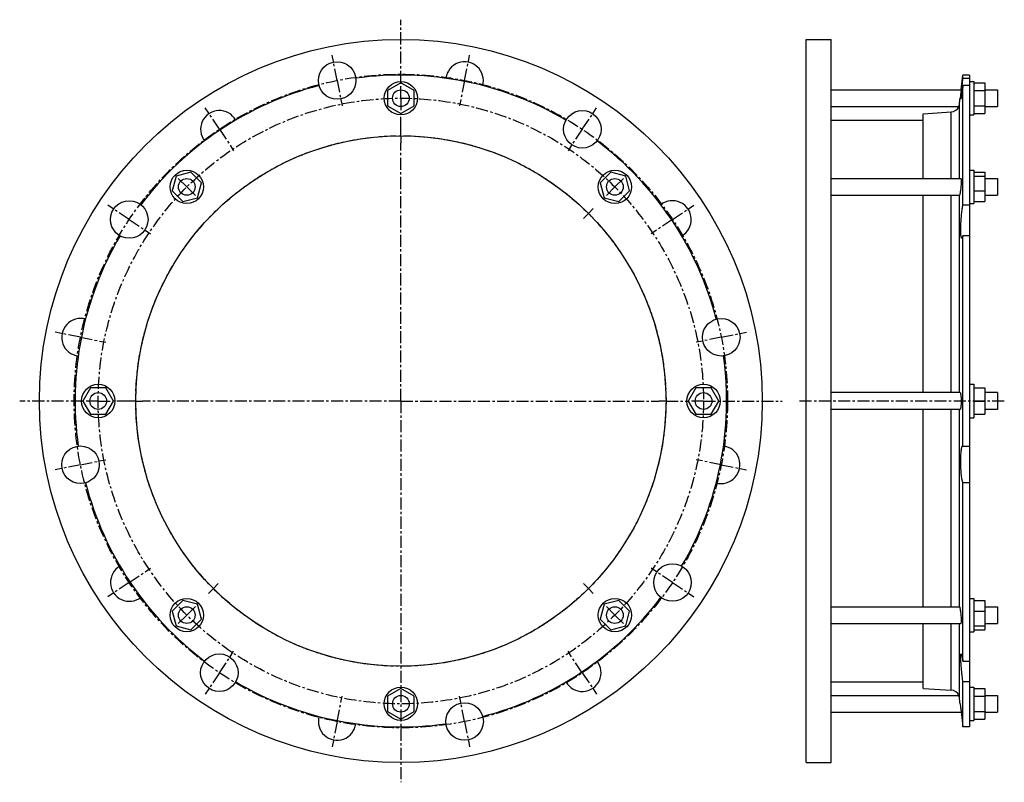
# Model space of a CAD drawing. Header units: millimetres. Extents: x -310 to 398, y -143 to 406.
import ezdxf

# ---------------------------------------------------------------- set-up
doc = ezdxf.new("R2010")
doc.units = ezdxf.units.MM
doc.header["$LTSCALE"] = 23.1
doc.linetypes.add('CENTER', pattern=[0.6, 0.375, -0.075, 0.075, -0.075])
doc.layers.get('0').update_dxf_attribs({"linetype": 'CONTINUOUS'})
doc.layers.add('AXES', color=7, linetype='CONTINUOUS')
doc.layers.add('ROUNDS', color=7, linetype='CONTINUOUS')

msp = doc.modelspace()

# ---------------------------------------------------------------- linework, layer by layer
at = {"color": 7, "linetype": 'Continuous'}
for p, q in [((255.66, -128.68), (255.66, 391.32)), ((255.66, 391.32), (273.66, 391.32)), ((273.66, -128.68), (273.66, 391.32)), ((373.11, 365.67), (368.35, 365.67)), ((-36.01, 360.04), (-45.51, 354.56)), ((-45.51, 354.56), (-45.51, 343.59)), ((-26.51, 354.56), (-36.01, 360.04)), ((-26.51, 343.59), (-26.51, 354.56)), ((373.11, 361.07), (376.11, 361.07)), ((376.11, 361.07), (376.11, 337.07)), ((376.11, 360.04), (384.11, 360.04)), ((376.11, 354.56), (384.11, 354.56)), ((384.11, 360.04), (384.11, 338.11)), ((-45.51, 343.59), (-36.01, 338.11)), ((-36.01, 338.11), (-26.51, 343.59)), ((376.11, 343.59), (384.11, 343.59)), ((273.66, 333.17), (339.77, 333.17)), ((339.77, 291.3), (339.77, 337.95)), ((373.11, 337.07), (376.11, 337.07)), ((376.11, 338.11), (384.11, 338.11)), ((-197.74, 293.05), (-200.58, 282.46)), ((-187.15, 295.89), (-197.74, 293.05)), ((-179.39, 288.14), (-187.15, 295.89)), ((115.12, 295.89), (107.36, 288.14)), ((125.72, 293.05), (115.12, 295.89)), ((128.55, 282.46), (125.72, 293.05)), ((373.11, 297.3), (376.11, 297.3)), ((376.11, 297.3), (376.11, 273.3)), ((376.11, 295.89), (384.11, 295.89)), ((376.11, 293.05), (384.11, 293.05)), ((384.11, 295.89), (384.11, 274.7)), ((-182.23, 277.54), (-179.39, 288.14)), ((107.36, 288.14), (110.2, 277.54)), ((-200.58, 282.46), (-192.83, 274.7)), ((-192.83, 274.7), (-182.23, 277.54)), ((110.2, 277.54), (120.8, 274.7)), ((120.8, 274.7), (128.55, 282.46)), ((339.77, 137.32), (339.77, 279.3)), ((376.11, 282.46), (384.11, 282.46)), ((373.11, 273.3), (376.11, 273.3)), ((376.11, 274.7), (384.11, 274.7)), ((373.11, 143.32), (376.11, 143.32)), ((376.11, 143.32), (376.11, 119.32)), ((-259.25, 140.82), (-264.73, 131.32)), ((-248.28, 140.82), (-259.25, 140.82)), ((-242.79, 131.32), (-248.28, 140.82)), ((176.25, 140.82), (170.77, 131.32)), ((187.22, 140.82), (176.25, 140.82)), ((192.71, 131.32), (187.22, 140.82)), ((376.11, 140.82), (384.11, 140.82)), ((384.11, 140.82), (384.11, 121.82)), ((393.11, 137.32), (384.11, 137.32)), ((-264.73, 131.32), (-259.25, 121.82)), ((-248.28, 121.82), (-242.79, 131.32)), ((170.77, 131.32), (176.25, 121.82)), ((187.22, 121.82), (192.71, 131.32)), ((376.11, 131.32), (384.11, 131.32)), ((-259.25, 121.82), (-248.28, 121.82)), ((176.25, 121.82), (187.22, 121.82)), ((339.77, -16.65), (339.77, 125.32)), ((376.11, 121.82), (384.11, 121.82)), ((393.11, 125.32), (384.11, 125.32)), ((373.11, 119.32), (376.11, 119.32)), ((-192.83, -12.05), (-200.58, -19.81)), ((-182.23, -14.89), (-192.83, -12.05)), ((120.8, -12.05), (110.2, -14.89)), ((128.55, -19.81), (120.8, -12.05)), ((373.11, -10.65), (376.11, -10.65)), ((376.11, -10.65), (376.11, -34.65)), ((376.11, -12.05), (384.11, -12.05)), ((384.11, -12.05), (384.11, -33.24)), ((-200.58, -19.81), (-197.74, -30.4)), ((-179.39, -25.49), (-182.23, -14.89)), ((110.2, -14.89), (107.36, -25.49)), ((125.72, -30.4), (128.55, -19.81)), ((376.11, -19.81), (384.11, -19.81)), ((-187.15, -33.24), (-179.39, -25.49)), ((107.36, -25.49), (115.12, -33.24)), ((-197.74, -30.4), (-187.15, -33.24)), ((115.12, -33.24), (125.72, -30.4)), ((339.77, -75.31), (339.77, -28.65)), ((373.11, -34.65), (376.11, -34.65)), ((376.11, -30.4), (384.11, -30.4)), ((376.11, -33.24), (384.11, -33.24)), ((273.66, -70.53), (339.77, -70.53)), ((-36.01, -75.46), (-45.51, -80.94)), ((-26.51, -80.94), (-36.01, -75.46)), ((373.11, -74.43), (376.11, -74.43)), ((376.11, -74.43), (376.11, -98.43)), ((376.11, -75.46), (384.11, -75.46)), ((384.11, -75.46), (384.11, -97.39)), ((-45.51, -80.94), (-45.51, -91.91)), ((-26.51, -91.91), (-26.51, -80.94)), ((376.11, -80.94), (384.11, -80.94)), ((-45.51, -91.91), (-36.01, -97.39)), ((-36.01, -97.39), (-26.51, -91.91)), ((376.11, -91.91), (384.11, -91.91)), ((373.11, -98.43), (376.11, -98.43)), ((376.11, -97.39), (384.11, -97.39)), ((373.11, -103.03), (368.35, -103.03)), ((255.66, -128.68), (273.66, -128.68))]:
    msp.add_line(p, q, dxfattribs=at)
for centre, radius in [((-36.01, 131.32), 260), ((-36.01, 349.07), 12), ((-36.01, 131.32), 190.75), ((-189.99, 285.3), 12), ((117.96, 285.3), 12), ((-253.76, 131.32), 12), ((181.74, 131.32), 12), ((-189.99, -22.65), 12), ((117.96, -22.65), 12), ((-36.01, -86.43), 12)]:
    msp.add_circle(centre, radius, dxfattribs=at)
at = {"layer": 'AXES', "color": 7, "linetype": 'CENTER'}
for p, q in [((-36.01, 360.07), (-36.01, 405.53)), ((-81.86, 361.81), (-85.47, 379.95)), ((9.83, 361.81), (13.44, 379.95)), ((-81.86, 361.81), (-78.25, 343.66)), ((9.83, 361.81), (6.22, 343.66)), ((-36.01, 349.07), (-36.01, 360.07)), ((-36.01, 349.07), (-36.01, 338.07)), ((-166.57, 326.72), (-176.85, 342.1)), ((94.54, 326.72), (104.82, 342.1)), ((-36.01, 327.07), (-36.01, 338.07)), ((-166.57, 326.72), (-156.29, 311.34)), ((-36.01, 322.07), (-36.01, 327.07)), ((94.54, 326.72), (84.27, 311.34)), ((-36.01, 322.07), (-36.01, 317.07)), ((-36.01, 131.32), (-36.01, 317.07)), ((-189.99, 285.3), (-197.76, 293.08)), ((117.96, 285.3), (125.74, 293.08)), ((-189.99, 285.3), (-182.21, 277.52)), ((117.96, 285.3), (110.18, 277.52)), ((-231.41, 261.88), (-246.79, 272.16)), ((98.87, 266.21), (102.4, 269.74)), ((159.38, 261.88), (174.76, 272.16)), ((98.87, 266.21), (95.33, 262.67)), ((-231.41, 261.88), (-216.03, 251.61)), ((159.38, 261.88), (144, 251.61)), ((-266.5, 177.17), (-284.64, 180.78)), ((-266.5, 177.17), (-248.35, 173.56)), ((194.47, 177.17), (176.33, 173.56)), ((194.47, 177.17), (212.62, 180.78)), ((-264.76, 131.32), (-310.22, 131.32)), ((-253.76, 131.32), (-264.76, 131.32)), ((-253.76, 131.32), (-242.76, 131.32)), ((-231.76, 131.32), (-242.76, 131.32)), ((-226.76, 131.32), (-231.76, 131.32)), ((-226.76, 131.32), (-221.76, 131.32)), ((-36.01, 131.32), (-221.76, 131.32)), ((-36.01, 131.32), (-36.01, -142.88)), ((-36.01, 131.32), (149.74, 131.32)), ((154.74, 131.32), (149.74, 131.32)), ((154.74, 131.32), (170.74, 131.32)), ((181.74, 131.32), (170.74, 131.32)), ((181.74, 131.32), (238.19, 131.32)), ((398.11, 131.32), (250.66, 131.32)), ((-266.5, 85.48), (-284.64, 81.87)), ((-266.5, 85.48), (-248.35, 89.09)), ((194.47, 85.48), (176.33, 89.09)), ((194.47, 85.48), (212.62, 81.87)), ((-231.41, 0.77), (-216.03, 11.04)), ((159.38, 0.77), (144, 11.04)), ((-231.41, 0.77), (-246.79, -9.51)), ((159.38, 0.77), (174.76, -9.51)), ((-170.89, -3.56), (-174.43, -7.09)), ((-170.89, -3.56), (-167.36, -0.02)), ((98.87, -3.56), (95.33, -0.02)), ((98.87, -3.56), (102.4, -7.09)), ((-189.99, -22.65), (-182.21, -14.87)), ((117.96, -22.65), (110.18, -14.87)), ((-189.99, -22.65), (-197.76, -30.43)), ((117.96, -22.65), (125.74, -30.43)), ((-166.57, -64.07), (-156.29, -48.69)), ((94.54, -64.07), (84.27, -48.69)), ((-166.57, -64.07), (-176.85, -79.45)), ((94.54, -64.07), (104.82, -79.45)), ((-81.86, -99.16), (-78.25, -81.02)), ((9.83, -99.16), (6.22, -81.02)), ((-81.86, -99.16), (-85.47, -117.3)), ((9.83, -99.16), (13.44, -117.3))]:
    msp.add_line(p, q, dxfattribs=at)
at = {"layer": 'AXES', "color": 7, "linetype": 'Continuous'}
for p, q in [((367.06, 355.07), (368.35, 365.67)), ((368.35, 363.42), (368.35, 365.67)), ((368.35, 363.42), (373.11, 363.42)), ((373.11, 365.67), (373.11, -103.03)), ((273.66, 355.07), (367.06, 355.07)), ((367.06, 355.07), (366.34, 349.07)), ((368.35, 272.5), (368.35, 358.17)), ((373.11, 358.17), (368.35, 358.17)), ((384.11, 355.07), (393.11, 355.07)), ((393.11, 355.07), (393.11, 343.07)), ((366.6, 351.21), (366.34, 349.07)), ((366.76, 352.49), (366.68, 351.87)), ((273.66, 343.07), (365.36, 343.07)), ((384.11, 343.07), (393.11, 343.07)), ((273.66, 291.3), (366.85, 291.3)), ((384.11, 291.3), (393.11, 291.3)), ((393.11, 291.3), (393.11, 279.3)), ((273.66, 279.3), (365.82, 279.3)), ((384.11, 279.3), (393.11, 279.3)), ((368.35, 272.5), (373.11, 272.5)), ((368.35, 98.88), (368.35, 250.12)), ((373.11, 250.12), (368.35, 250.12)), ((366.34, 137.32), (273.66, 137.32)), ((393.11, 137.32), (393.11, 125.32)), ((366.34, 125.32), (273.66, 125.32)), ((368.35, 98.88), (373.11, 98.88)), ((373.11, 72.48), (368.35, 72.48)), ((368.35, -55.73), (368.35, 72.48)), ((273.66, -16.65), (365.82, -16.65)), ((384.11, -16.65), (393.11, -16.65)), ((393.11, -16.65), (393.11, -28.65)), ((273.66, -28.65), (366.85, -28.65)), ((384.11, -28.65), (393.11, -28.65)), ((368.35, -55.73), (373.11, -55.73)), ((373.11, -70.69), (368.35, -70.69)), ((368.35, -103.03), (368.35, -70.69)), ((273.66, -80.43), (365.36, -80.43)), ((384.11, -80.43), (393.11, -80.43)), ((393.11, -80.43), (393.11, -92.43)), ((366.34, -86.43), (367.06, -92.43)), ((366.68, -89.22), (366.98, -91.74)), ((366.98, -91.74), (368.35, -103.03)), ((273.66, -92.43), (367.06, -92.43)), ((384.11, -92.43), (393.11, -92.43))]:
    msp.add_line(p, q, dxfattribs=at)
at = {"layer": 'AXES', "color": 9, "linetype": 'Continuous'}
for p, q in [((365.81, 291.3), (365.81, 344.75)), ((365.81, 137.32), (365.81, 279.3)), ((365.81, -16.65), (365.81, 125.32)), ((365.81, -82.1), (365.81, -28.65))]:
    msp.add_line(p, q, dxfattribs=at)
at = {"layer": 'AXES', "color": 7, "linetype": 'Continuous'}
for centre, radius in [((-81.86, 361.81), 13.5), ((-36.01, 349.07), 6), ((94.54, 326.72), 13.5), ((-189.99, 285.3), 6), ((117.96, 285.3), 6), ((-231.41, 261.88), 13.5), ((194.47, 177.17), 13.5), ((-253.76, 131.32), 6), ((181.74, 131.32), 6), ((-266.5, 85.48), 13.5), ((159.38, 0.77), 13.5), ((-189.99, -22.65), 6), ((117.96, -22.65), 6), ((-166.57, -64.07), 13.5), ((-36.01, -86.43), 6), ((9.83, -99.16), 13.5)]:
    msp.add_circle(centre, radius, dxfattribs=at)
at = {"layer": 'AXES', "color": 7, "linetype": 'CENTER'}
for radius in [235, 217.75, 190.75]:
    msp.add_circle((-36.01, 131.32), radius, dxfattribs=at)
at = {"layer": 'AXES', "color": 7, "linetype": 'Continuous'}
for centre, radius, start, end in [((9.83, 361.81), 13.5, 344.16228, 173.33797), ((-36.01, 131.32), 234.35, 59.54265, 97.95735), ((-36.01, 131.32), 234.35, 104.54265, 142.95735), ((-1406.64, 564.67), 1786.05, 352.92696, 353.06689), ((-166.57, 326.72), 13.5, 29.16232, 218.338), ((359.5, 345.55), 6.36, 273.55948, 337.05622), ((359.81, 345.49), 6.05, 336.48013, 352.95044), ((-36.01, 131.32), 234.35, 14.54265, 52.95735), ((159.38, 261.88), 13.5, 299.03075, 128.47063), ((-36.01, 131.32), 234.35, 149.54265, 187.95735), ((-266.5, 177.17), 13.5, 74.16231, 263.33799), ((-36.01, 131.32), 234.35, 329.54265, 7.95735), ((194.47, 85.48), 13.5, 254.03076, 83.47064), ((-36.01, 131.32), 234.35, 194.54265, 232.95735), ((-231.41, 0.77), 13.5, 119.1623, 308.33798), ((-36.01, 131.32), 234.35, 284.54265, 322.95735), ((94.54, -64.07), 13.5, 209.03076, 38.47062), ((-36.01, 131.32), 234.35, 239.54265, 277.95735), ((359.5, -82.9), 6.36, 22.94378, 86.44052), ((359.81, -82.84), 6.05, 7.04956, 23.51987), ((-1388.64, -299.81), 1767.91, 6.9324, 7.07375), ((-81.86, -99.16), 13.5, 164.16238, 353.33805)]:
    msp.add_arc(centre, radius, start, end, dxfattribs=at)
for points, knots in [([(366.82, 348.31), (366.82, 348.31), (366.81, 348.33), (366.8, 348.35), (366.79, 348.41), (366.79, 348.49), (366.79, 348.62), (366.79, 348.79), (366.8, 349), (366.82, 349.24), (366.84, 349.63), (366.89, 350.2), (366.96, 350.99), (367.04, 351.89), (367.15, 352.9), (367.26, 354.02), (367.39, 355.21), (367.53, 356.49), (367.74, 358.28), (368.01, 360.6), (368.24, 362.47), (368.35, 363.42)], [0, 0, 0, 0, 0.001614, 0.00322, 0.005421, 0.011648, 0.020326, 0.031444, 0.044977, 0.060889, 0.079136, 0.122422, 0.174337, 0.234282, 0.301567, 0.375422, 0.455007, 0.539427, 0.627739, 0.812097, 1, 1, 1, 1]), ([(368.35, 358.17), (368.27, 357.48), (368.1, 356.17), (367.84, 354.29), (367.64, 352.83), (367.48, 351.78), (367.38, 351.09), (367.28, 350.46), (367.18, 349.91), (367.1, 349.44), (367.03, 349.05), (366.97, 348.77), (366.93, 348.59), (366.9, 348.49), (366.88, 348.42), (366.86, 348.36), (366.84, 348.33), (366.83, 348.31), (366.82, 348.31)], [0, 0, 0, 0, 0.206491, 0.398219, 0.570219, 0.647389, 0.717979, 0.781516, 0.837571, 0.885765, 0.925767, 0.957309, 0.96984, 0.980187, 0.988338, 0.994299, 0.998108, 1, 1, 1, 1]), ([(366.85, 291.3), (366.89, 291.3), (366.93, 291.23), (366.96, 291.14), (366.98, 291.03), (367, 290.89), (367.02, 290.71), (367.04, 290.51), (367.06, 290.18), (367.07, 289.71), (367.06, 289.07), (367.04, 288.35), (367, 287.27), (366.91, 285.85), (366.76, 284.15), (366.57, 282.54), (366.42, 281.52), (366.34, 281.05)], [0, 0, 0, 0, 0.009156, 0.017505, 0.028721, 0.042844, 0.059849, 0.079674, 0.102227, 0.155059, 0.217247, 0.287454, 0.36415, 0.530193, 0.70103, 0.862122, 1, 1, 1, 1]), ([(366.34, 281.05), (366.3, 280.81), (366.24, 280.45), (366.14, 280.02), (366.07, 279.77), (366.01, 279.57), (365.95, 279.44), (365.91, 279.37), (365.88, 279.32), (365.84, 279.3), (365.82, 279.3)], [0, 0, 0, 0, 0.407591, 0.574365, 0.714448, 0.826743, 0.910695, 0.942176, 0.966997, 1, 1, 1, 1]), ([(367.55, 248.38), (367.54, 248.38), (367.5, 248.39), (367.44, 248.42), (367.39, 248.48), (367.32, 248.58), (367.24, 248.77), (367.16, 249.05), (367.08, 249.4), (367.01, 249.83), (366.95, 250.34), (366.88, 251.14), (366.82, 252.31), (366.78, 253.87), (366.79, 255.62), (366.86, 258.22), (367.04, 261.61), (367.38, 265.6), (367.75, 268.77), (368.08, 271.02), (368.26, 272.03), (368.35, 272.5)], [0, 0, 0, 0, 0.002242, 0.004721, 0.007655, 0.011177, 0.020246, 0.032225, 0.047183, 0.065103, 0.085923, 0.109545, 0.164686, 0.2293, 0.301876, 0.38068, 0.549272, 0.719013, 0.873991, 0.941403, 1, 1, 1, 1]), ([(368.35, 250.12), (368.32, 249.98), (368.25, 249.73), (368.15, 249.38), (368.05, 249.08), (367.95, 248.84), (367.85, 248.64), (367.74, 248.48), (367.63, 248.38), (367.55, 248.38)], [0, 0, 0, 0, 0.210291, 0.396124, 0.55693, 0.692492, 0.802952, 0.889142, 1, 1, 1, 1]), ([(366.34, 137.32), (366.4, 137.32), (366.49, 137.21), (366.56, 137.06), (366.63, 136.85), (366.69, 136.61), (366.75, 136.3), (366.81, 135.96), (366.88, 135.41), (366.95, 134.62), (367.04, 133.21), (367.08, 131.32), (367.04, 129.44), (366.95, 128.03), (366.88, 127.24), (366.81, 126.69), (366.75, 126.35), (366.69, 126.04), (366.63, 125.79), (366.56, 125.59), (366.49, 125.43), (366.4, 125.32), (366.34, 125.32)], [0, 0, 0, 0, 0.014859, 0.027751, 0.044745, 0.065849, 0.09095, 0.119867, 0.152361, 0.226907, 0.311883, 0.500001, 0.688118, 0.773094, 0.84764, 0.880134, 0.90905, 0.934152, 0.955255, 0.972249, 0.985141, 1, 1, 1, 1]), ([(368.35, 72.48), (368.3, 72.6), (368.19, 72.88), (368.05, 73.36), (367.91, 73.94), (367.72, 74.88), (367.5, 76.26), (367.27, 78.13), (367.08, 80.24), (366.93, 82.52), (366.83, 84.9), (366.78, 87.29), (366.79, 89.63), (366.85, 91.83), (366.95, 93.55), (367.06, 94.81), (367.15, 95.64), (367.24, 96.39), (367.35, 97.05), (367.47, 97.62), (367.57, 98.04), (367.66, 98.32), (367.73, 98.49), (367.8, 98.64), (367.9, 98.82), (368.04, 98.98), (368.16, 98.98)], [0, 0, 0, 0, 0.015029, 0.033584, 0.05559, 0.080923, 0.140854, 0.211666, 0.291224, 0.377063, 0.46647, 0.556583, 0.644495, 0.727376, 0.802586, 0.836569, 0.867785, 0.896004, 0.921027, 0.942691, 0.960878, 0.968649, 0.975536, 0.98155, 0.986715, 1, 1, 1, 1]), ([(368.16, 98.98), (368.19, 98.98), (368.27, 98.96), (368.32, 98.91), (368.35, 98.88)], [0, 0, 0, 0, 0.452278, 1, 1, 1, 1]), ([(365.82, -16.65), (365.84, -16.65), (365.88, -16.67), (365.91, -16.72), (365.95, -16.79), (366.01, -16.92), (366.07, -17.12), (366.14, -17.37), (366.24, -17.81), (366.3, -18.16), (366.34, -18.41)], [0, 0, 0, 0, 0.033003, 0.057824, 0.089305, 0.173257, 0.285552, 0.425634, 0.592409, 1, 1, 1, 1]), ([(366.34, -18.41), (366.42, -18.87), (366.57, -19.89), (366.76, -21.5), (366.91, -23.2), (367, -24.62), (367.04, -25.7), (367.06, -26.42), (367.07, -27.06), (367.06, -27.53), (367.04, -27.86), (367.02, -28.06), (367, -28.24), (366.98, -28.38), (366.96, -28.49), (366.93, -28.58), (366.89, -28.65), (366.85, -28.65)], [0, 0, 0, 0, 0.137878, 0.29897, 0.469808, 0.635851, 0.712547, 0.782754, 0.844942, 0.897773, 0.920327, 0.940151, 0.957156, 0.971279, 0.982495, 0.990844, 1, 1, 1, 1]), ([(368.35, -70.69), (368.2, -69.61), (367.92, -67.38), (367.53, -63.98), (367.26, -61.12), (367.08, -58.88), (366.97, -57.32), (366.88, -55.87), (366.82, -54.55), (366.79, -53.4), (366.79, -52.55), (366.8, -51.97), (366.82, -51.61), (366.85, -51.3), (366.88, -51.04), (366.91, -50.87), (366.94, -50.75), (366.98, -50.66), (367.03, -50.57), (367.08, -50.57)], [0, 0, 0, 0, 0.161201, 0.333458, 0.505401, 0.587645, 0.665525, 0.737708, 0.802951, 0.860138, 0.908299, 0.928743, 0.946652, 0.961964, 0.974638, 0.98466, 0.988688, 0.992077, 1, 1, 1, 1]), ([(367.08, -50.57), (367.1, -50.57), (367.13, -50.59), (367.17, -50.62), (367.22, -50.68), (367.27, -50.78), (367.34, -50.93), (367.41, -51.12), (367.49, -51.36), (367.56, -51.63), (367.68, -52.07), (367.82, -52.72), (368, -53.61), (368.18, -54.63), (368.29, -55.35), (368.35, -55.73)], [0, 0, 0, 0, 0.011277, 0.018789, 0.027898, 0.051363, 0.082196, 0.120529, 0.166353, 0.21958, 0.28008, 0.422181, 0.590972, 0.784373, 1, 1, 1, 1])]:
    msp.add_open_spline(points, degree=3, knots=knots, dxfattribs=at)
at = {"layer": 'ROUNDS', "color": 7, "linetype": 'Continuous'}
for p, q in [((339.77, 337.95), (359.89, 339.21)), ((339.77, -75.31), (359.89, -76.56))]:
    msp.add_line(p, q, dxfattribs=at)
at = {"layer": 'ROUNDS', "color": 9, "linetype": 'Continuous'}
for p, q in [((359.89, 291.3), (359.89, 339.21)), ((359.89, 137.32), (359.89, 279.3)), ((359.89, -16.65), (359.89, 125.32)), ((359.89, -76.56), (359.89, -28.65))]:
    msp.add_line(p, q, dxfattribs=at)

doc.saveas('drawing.dxf')
